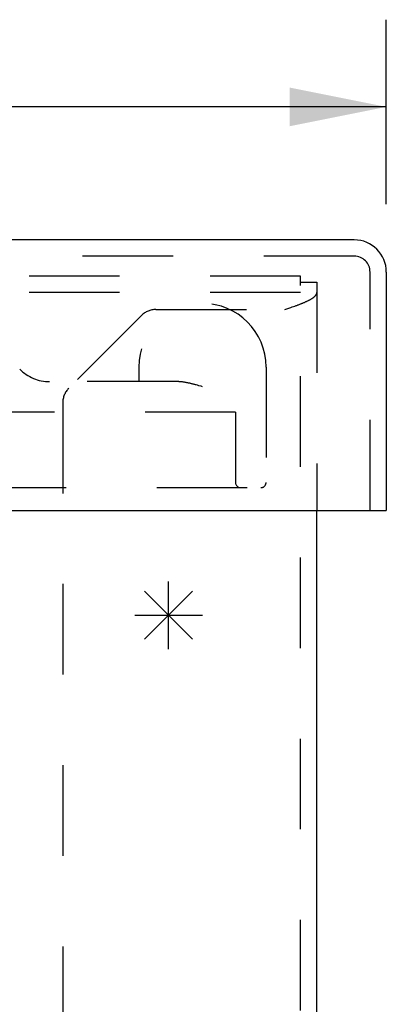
# Model space of a CAD drawing. Header units: inches. Extents: x 0 to 48.6, y 0 to 31.4.
# Tile 8 of 14: x 19.9 to 21, y 5.7 to 8.6. Entities that reach past the tile are written whole.
import ezdxf

# ---------------------------------------------------------------- set-up
doc = ezdxf.new("R2010")
doc.units = ezdxf.units.IN
doc.header["$LTSCALE"] = 2.671429
doc.header["$MEASUREMENT"] = 0
doc.linetypes.add('HIDDEN', pattern=[0.2, 0.1, -0.1])
doc.layers.get('0').update_dxf_attribs({"linetype": 'CONTINUOUS'})
for name, color, linetype in [('DEFAULT_2', 8, 'HIDDEN'), ('DIMENSIONS', 7, 'CONTINUOUS'), ('DOOR_ASSEMBLY', 7, 'CONTINUOUS'), ('SPOTWELDS', 7, 'CONTINUOUS')]:
    doc.layers.add(name, color=color, linetype=linetype)
doc.styles.get("Standard").update_dxf_attribs({"font": 'arial.ttf'})
doc.dimstyles.new('DIMSTYLE_1', dxfattribs={"dimtxt": 0.214286, "dimasz": 0.285714, "dimexe": 0.09, "dimexo": 0.07, "dimgap": 0.0375, "dimtad": 0, "dimtih": 1, "dimtoh": 1, "dimzin": 4, "dimdsep": 46, "dimtxsty": 'Standard', "dimblk": '_FILLED', "dimblk1": '_FILLED', "dimblk2": '_FILLED', "dimcen": 0.09, "dimadec": 3, "dimazin": 1, "dimtfac": 1, "dimtdec": 3, "dimtofl": 0, "dimtmove": 0, "dimatfit": 3, "dimldrblk": '_FILLED', "dimfxl": 0, "dimtolj": 1, "dimtzin": 4, "dimarcsym": 0})

# ---------------------------------------------------------------- blocks, each defined once
blk = doc.blocks.new('_FILLED')
at = {"color": 0, "linetype": 'ByBlock'}
blk.add_solid([(0, 0), (-1, 0.2), (-1, -0.2)], dxfattribs=at)
blk = doc.blocks.new('*D11')
at = {"layer": 'DIMENSIONS', "color": 2, "linetype": 'Continuous'}
for p, q in [((12.5997, 8.0588), (12.5997, 8.6027)), ((20.9747, 8.0588), (20.9747, 8.6027)), ((12.5997, 8.3456), (15.899, 8.3456)), ((20.9747, 8.3456), (17.6754, 8.3456))]:
    blk.add_line(p, q, dxfattribs=at)
at = {"layer": 'DIMENSIONS', "color": 2, "linetype": 'Continuous', "xscale": 0.2857142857, "yscale": 0.2857142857, "zscale": 0.2857142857, "rotation": 180}
blk.add_blockref('_FILLED', (12.5997, 8.3456), dxfattribs=at)
at = {"layer": 'DIMENSIONS', "color": 2, "linetype": 'Continuous', "xscale": 0.2857142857, "yscale": 0.2857142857, "zscale": 0.2857142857}
blk.add_blockref('_FILLED', (20.9747, 8.3456), dxfattribs=at)
at = {"layer": 'DIMENSIONS', "color": 2, "linetype": 'Continuous', "insert": (16.7872, 8.4527), "char_height": 0.21429, "width": 1.562135, "attachment_point": 2, "line_spacing_factor": 0.9}
blk.add_mtext('8.38 DOOR', dxfattribs=at)

msp = doc.modelspace()

# ---------------------------------------------------------------- linework, layer by layer
at = {"color": 3, "linetype": 'Continuous'}
msp.add_line((20.7697, 1.9414), (20.7697, 7.1556), dxfattribs=at)
at = {"layer": 'DEFAULT_2', "color": 8, "linetype": 'HIDDEN'}
for p, q in [((20.7217, 7.8466), (12.8177, 7.8466)), ((20.7217, 1.9414), (20.7217, 7.8466)), ((20.7217, 7.8286), (20.7697, 7.8286)), ((20.7697, 7.8286), (20.7697, 7.1556)), ((20.7217, 7.7986), (12.8177, 7.7986)), ((20.6749, 7.7482), (20.687, 7.7523)), ((20.687, 7.7523), (20.6929, 7.7544)), ((20.6929, 7.7544), (20.6969, 7.7557)), ((20.6969, 7.7557), (20.7007, 7.7571)), ((20.7007, 7.7571), (20.7046, 7.7585)), ((20.7046, 7.7585), (20.7084, 7.7598)), ((20.2521, 7.7307), (20.0373, 7.5158)), ((20.2946, 7.7482), (20.6749, 7.7482)), ((20.0197, 7.4734), (20.0197, 2.4086))]:
    msp.add_line(p, q, dxfattribs=at)
msp.add_lwpolyline([(20.7084, 7.7598), (20.7103, 7.7605), (20.7121, 7.7612), (20.714, 7.7619), (20.7158, 7.7625), (20.7176, 7.7632), (20.7194, 7.7639), (20.7212, 7.7646), (20.7229, 7.7653), (20.7246, 7.766), (20.7263, 7.7666), (20.728, 7.7673), (20.7297, 7.768), (20.7313, 7.7687), (20.7329, 7.7694), (20.7345, 7.77), (20.736, 7.7707), (20.7376, 7.7714), (20.739, 7.7721), (20.7405, 7.7728), (20.742, 7.7734), (20.7434, 7.7741), (20.7447, 7.7748), (20.7461, 7.7755), (20.7474, 7.7762), (20.7487, 7.7769), (20.7499, 7.7775), (20.7511, 7.7782), (20.7523, 7.7789), (20.7535, 7.7796), (20.7546, 7.7803), (20.7556, 7.7809), (20.7567, 7.7816), (20.7577, 7.7823), (20.7586, 7.783), (20.7596, 7.7837), (20.7605, 7.7843), (20.7613, 7.785), (20.7621, 7.7857), (20.7629, 7.7864), (20.7636, 7.7871), (20.7643, 7.7877), (20.765, 7.7884), (20.7656, 7.7891), (20.7661, 7.7898), (20.7667, 7.7905), (20.7671, 7.7912), (20.7676, 7.7918), (20.768, 7.7925), (20.7684, 7.7932), (20.7687, 7.7939), (20.769, 7.7946), (20.7692, 7.7952), (20.7694, 7.7959), (20.7695, 7.7966), (20.7696, 7.7973), (20.7697, 7.798), (20.7697, 7.7986)], dxfattribs=at)
for centre, start, end in [((20.2946, 7.6882), 90, 135), ((20.0797, 7.4734), 135, 180)]:
    msp.add_arc(centre, 0.06, start, end, dxfattribs=at)
at = {"layer": 'DOOR_ASSEMBLY', "color": 3, "linetype": 'Continuous'}
for p, q in [((20.8799, 7.9536), (12.6945, 7.9536)), ((20.9747, 7.8588), (20.9747, 7.1556)), ((12.6147, 7.1556), (20.9597, 7.1556))]:
    msp.add_line(p, q, dxfattribs=at)
at = {"layer": 'DOOR_ASSEMBLY', "color": 8, "linetype": 'HIDDEN'}
for p, q in [((20.8799, 7.9056), (12.6945, 7.9056)), ((20.9267, 7.1556), (20.9267, 7.8588)), ((20.2447, 7.5786), (20.2447, 7.5356)), ((20.6197, 7.5786), (20.6197, 7.2381)), ((20.3587, 7.5356), (19.918, 7.5356)), ((20.4177, 7.5247), (20.4137, 7.5258)), ((20.4218, 7.5236), (20.4177, 7.5247)), ((20.428, 7.5218), (20.4218, 7.5236)), ((20.4322, 7.5206), (20.428, 7.5218)), ((20.5297, 7.4456), (19.7984, 7.4456)), ((20.5297, 7.4456), (20.5297, 7.2381)), ((18.6942, 7.2231), (20.6047, 7.2231))]:
    msp.add_line(p, q, dxfattribs=at)
at = {"layer": 'DOOR_ASSEMBLY', "color": 7, "linetype": 'Continuous'}
msp.add_line((20.9597, 7.1556), (20.9747, 7.1556), dxfattribs=at)
at = {"layer": 'DOOR_ASSEMBLY', "color": 8, "linetype": 'HIDDEN'}
msp.add_lwpolyline([(20.4137, 7.5258), (20.4117, 7.5263), (20.4097, 7.5269), (20.4077, 7.5274), (20.4058, 7.5279), (20.4038, 7.5284), (20.4019, 7.5289), (20.4, 7.5293), (20.3982, 7.5298), (20.3963, 7.5302), (20.3945, 7.5307), (20.3927, 7.5311), (20.3909, 7.5314), (20.3892, 7.5318), (20.3875, 7.5322), (20.3858, 7.5325), (20.3842, 7.5328), (20.3825, 7.5331), (20.381, 7.5334), (20.3794, 7.5337), (20.3779, 7.5339), (20.3764, 7.5342), (20.3749, 7.5344), (20.3735, 7.5346), (20.3721, 7.5348), (20.3707, 7.5349), (20.3694, 7.5351), (20.3681, 7.5352), (20.3668, 7.5353), (20.3655, 7.5354), (20.3643, 7.5355), (20.3631, 7.5355), (20.362, 7.5356), (20.3608, 7.5356), (20.3598, 7.5356), (20.3587, 7.5356)], dxfattribs=at)
at = {"layer": 'DOOR_ASSEMBLY', "color": 3, "linetype": 'Continuous'}
msp.add_arc((20.8799, 7.8588), 0.0948, 0, 90, dxfattribs=at)
at = {"layer": 'DOOR_ASSEMBLY', "color": 8, "linetype": 'HIDDEN'}
for centre, radius, start, end in [((20.8799, 7.8588), 0.0468, 0, 90), ((20.4322, 7.5786), 0.1875, 0, 180), ((19.981, 7.6606), 0.125, 225, 270), ((20.5447, 7.2381), 0.015, 180, 270), ((20.6047, 7.2381), 0.015, 270, 360)]:
    msp.add_arc(centre, radius, start, end, dxfattribs=at)
at = {"layer": 'SPOTWELDS', "color": 40, "linetype": 'Continuous'}
for p, q in [((20.3322, 6.7466), (20.3322, 6.9466)), ((20.2615, 6.7759), (20.4029, 6.9174)), ((20.2615, 6.9174), (20.4029, 6.7759)), ((20.2322, 6.8466), (20.4322, 6.8466))]:
    msp.add_line(p, q, dxfattribs=at)

# ---------------------------------------------------------------- dimensions: what is measured, and where the dimension line sits
at = {"layer": 'DIMENSIONS', "color": 2, "linetype": 'Continuous'}
dim = msp.add_linear_dim(base=(20.9747207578, 8.345570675), p1=(12.5997207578, 7.9888485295), p2=(20.9747207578, 7.9888485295), text='<> DOOR', dimstyle='DIMSTYLE_1', dxfattribs=at)
dim.commit()
dim.dimension.update_dxf_attribs({"geometry": '*D11', "text_midpoint": (16.7872207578, 8.345570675), "dimtype": 160})

doc.saveas('drawing.dxf')
